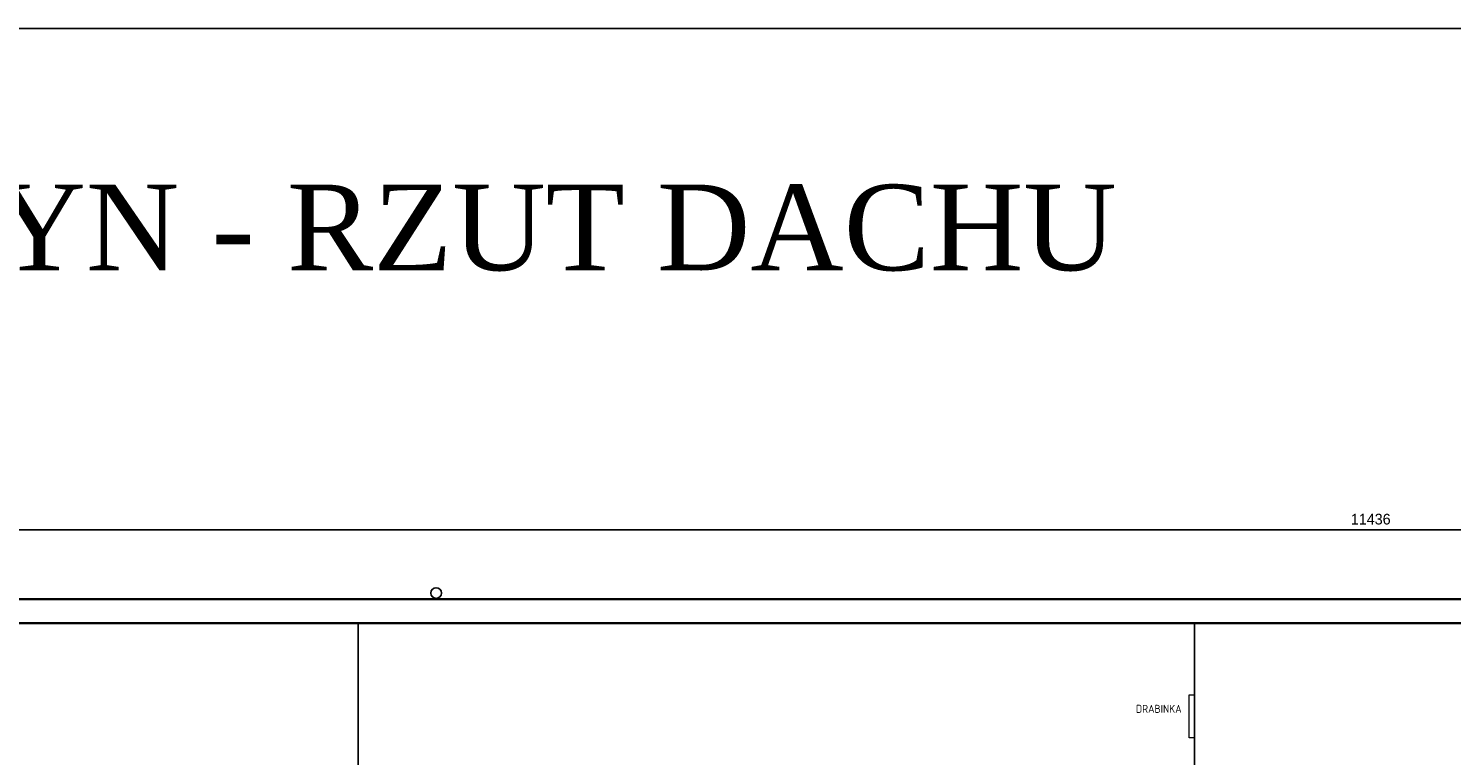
# Model space of a CAD drawing. Header units: millimetres. Extents: x 59723 to 73026, y -136 to 11642.
# Tile 8 of 11: x 64234 to 66893, y 10283 to 11642. Entities that reach past the tile are written whole.
import ezdxf

# ---------------------------------------------------------------- set-up
doc = ezdxf.new("R2010")
doc.units = ezdxf.units.MM
doc.header["$PDMODE"] = 3
doc.layers.add('_wymiary', color=1, linetype='Continuous', lineweight=9)
doc.layers.add('opisy pom', color=3, linetype='Continuous', lineweight=20)
doc.layers.add('OBRYS SCIAN', color=7, linetype='Continuous')
doc.styles.add('ROMANS', font='ROMANS')
doc.dimstyles.new('Jacek2', dxfattribs={"dimscale": 2, "dimtxt": 10, "dimasz": 10, "dimexe": 15, "dimexo": 15, "dimgap": 5, "dimtad": 1, "dimdec": 0, "dimrnd": 0.5, "dimzin": 0, "dimdsep": 46, "dimtxsty": 'Standard', "dimblk": 'OBLIQUE', "dimcen": 0, "dimdle": 5, "dimadec": 1, "dimazin": 0, "dimtfac": 1, "dimtdec": 0, "dimtofl": 0, "dimtmove": 0, "dimatfit": 3, "dimfxl": 0, "dimtolj": 1, "dimtzin": 0, "dimarcsym": 0})

# ---------------------------------------------------------------- blocks, each defined once
blk = doc.blocks.new('_OBLIQUE')
at = {"color": 0, "linetype": 'ByBlock'}
blk.add_line((-0.5, -0.5), (0.5, 0.5), dxfattribs=at)
blk = doc.blocks.new('*D9')
at = {"layer": '_wymiary', "color": 0, "lineweight": -2}
for p, q in [((61024.7, 10660.2), (61024.7, 10734.8)), ((72460.2, 10605.7), (72460.2, 10734.8)), ((61014.7, 10704.8), (72470.2, 10704.8))]:
    blk.add_line(p, q, dxfattribs=at)
at = {"layer": 'Defpoints', "color": 0}
for p in [(72460.2, 10704.8), (61024.7, 10630.2), (72460.2, 10575.7)]:
    blk.add_point(p, dxfattribs=at)
at = {"layer": '_wymiary', "color": 0, "lineweight": -2, "xscale": 20, "yscale": 20, "zscale": 20, "rotation": 180}
blk.add_blockref('_OBLIQUE', (61024.7, 10704.8), dxfattribs=at)
at = {"layer": '_wymiary', "color": 0, "lineweight": -2, "xscale": 20, "yscale": 20, "zscale": 20}
blk.add_blockref('_OBLIQUE', (72460.2, 10704.8), dxfattribs=at)
at = {"layer": '_wymiary', "color": 0, "insert": (66742.5, 10724.8), "char_height": 20, "attachment_point": 5}
blk.add_mtext('\\A1;11436', dxfattribs=at)

msp = doc.modelspace()

# ---------------------------------------------------------------- linework, layer by layer
msp.add_lwpolyline([(59723.3, 11642.1), (73026.1, 11642.1), (73026.1, -135.5), (59723.3, -135.5)], close=True)
at = {"layer": '_wymiary'}
for p, q in [((66403.2, 10316.3), (66403.2, 10396.3)), ((66403.2, 10396.3), (66413.2, 10396.3)), ((66413.2, 10316.3), (66403.2, 10316.3))]:
    msp.add_line(p, q, dxfattribs=at)
at = {"layer": 'OBRYS SCIAN', "lineweight": 35}
msp.add_line((72415.2, 10530.7), (61069.7, 10530.7), dxfattribs=at)
at = {"layer": 'OBRYS SCIAN'}
for p, q in [((64850.4, 10239.7), (64850.4, 10530.7)), ((66413.2, 10239.7), (66413.2, 10530.7))]:
    msp.add_line(p, q, dxfattribs=at)
at = {"layer": 'OBRYS SCIAN', "lineweight": 35}
msp.add_lwpolyline([(70563.7, 4681.6), (70563.7, 4691.6), (66360.7, 4691.6), (66360.7, 8785.7), (66338.7, 8785.7), (66338.7, 9144.7), (72460.2, 9144.7), (72460.2, 10575.7), (61024.7, 10575.7), (61024.7, 9976.2), (60824.7, 9976.2), (60824.7, 9144.7), (64919.2, 9144.7), (64919.2, 8785.7), (64902.2, 8785.7), (64902.9, 5533.6), (64456.2, 5533.6), (64456.2, 3472.7), (64914.3, 3472.7), (69508.6, 712.2), (69513.8, 720.8)], dxfattribs=at)
at = {"layer": 'OBRYS SCIAN'}
msp.add_circle((64995.9, 10586.8), 10, dxfattribs=at)

# ---------------------------------------------------------------- texts
at = {"insert": (64562.8, 11268.3), "char_height": 160, "width": 4951.893, "attachment_point": 5}
msp.add_mtext('{\\fTimes New Roman|b0|i0|c238|p18;WSS OLSZTYN - RZUT DACHU}', dxfattribs=at)
at = {"layer": 'opisy pom', "insert": (66303.6, 10377.9), "char_height": 15, "attachment_point": 1, "style": 'ROMANS'}
msp.add_mtext('{\\Fisocp.shx|c238;DRABINKA}', dxfattribs=at)

# ---------------------------------------------------------------- dimensions: what is measured, and where the dimension line sits
at = {"layer": '_wymiary'}
dim = msp.add_linear_dim(base=(72460.222004, 10704.8066388), p1=(61024.722004, 10630.2067382), p2=(72460.222004, 10575.6869728), dimstyle='Jacek2', override={"dimtmove": 1}, dxfattribs=at)
dim.commit()
dim.dimension.update_dxf_attribs({"geometry": '*D9', "text_midpoint": (66742.472004, 10724.8066388)})

doc.saveas('drawing.dxf')
